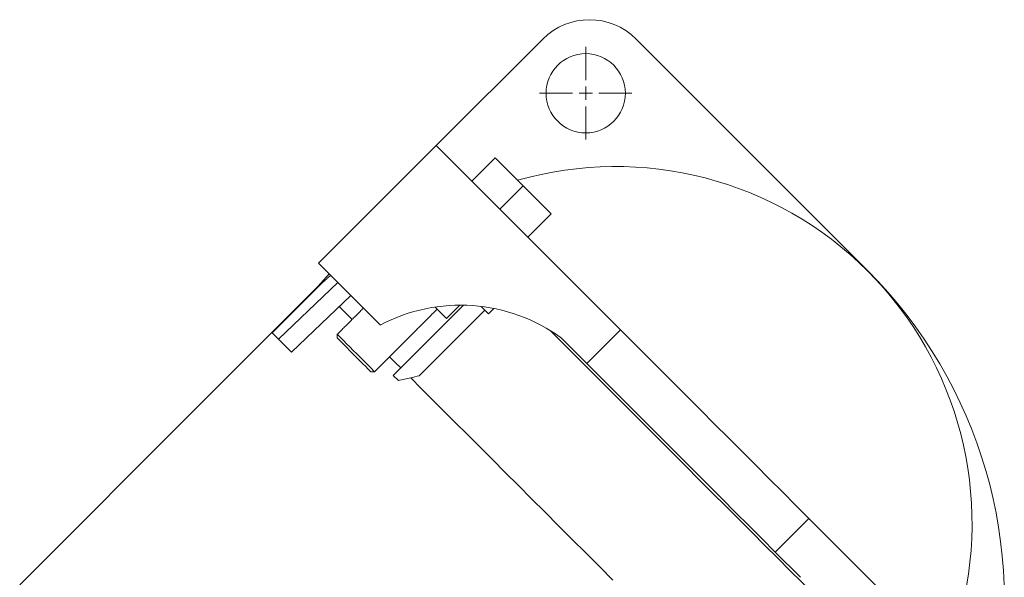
# Model space of a CAD drawing. Header units: millimetres. Extents: x 744 to 1990, y 502 to 1690.
# Tile 6 of 7: x 824 to 1196, y 1479 to 1690. Entities that reach past the tile are written whole.
import ezdxf

# ---------------------------------------------------------------- set-up
doc = ezdxf.new("R2010")
doc.units = ezdxf.units.MM

# ---------------------------------------------------------------- blocks, each defined once
blk = doc.blocks.new('SW_CENTERMARKSYMBOL_0')
at = {"color": 0, "linetype": 'Continuous', "lineweight": 0}
for p, q in [((0, 5), (0, 17.5)), ((-5, 0), (-17.5, 0)), ((0, 0), (-2.5, 0)), ((0, 0), (0, 2.5)), ((0, 0), (0, -2.5)), ((0, 0), (2.5, 0)), ((5, 0), (17.5, 0)), ((0, -5), (0, -17.5))]:
    blk.add_line(p, q, dxfattribs=at)

msp = doc.modelspace()

# ---------------------------------------------------------------- linework, layer by layer
at = {"color": 7, "linetype": 'Continuous', "lineweight": 15}
for p, q in [((1021.56, 1682.7), (981.26, 1642.4)), ((1144.6, 1595.02), (1056.92, 1682.7)), ((936.71, 1597.85), (981.26, 1642.4)), ((981.26, 1642.4), (1050.93, 1572.72)), ((1003.53, 1637.8), (994.69, 1628.96)), ((1003.53, 1637.8), (1014.14, 1627.19)), ((1014.14, 1627.19), (1005.3, 1618.36)), ((1014.14, 1627.19), (1024.74, 1616.59)), ((1024.74, 1616.59), (1015.91, 1607.75)), ((960.04, 1574.52), (936.71, 1597.85)), ((919.17, 1571.55), (938.48, 1590.87)), ((943.96, 1590.59), (921.54, 1569.18)), ((948.91, 1585.65), (926.48, 1564.23)), ((964.99, 1555.42), (991.58, 1582.01)), ((985.15, 1576.99), (980.82, 1581.32)), ((985.15, 1576.99), (990.18, 1582.02)), ((998.27, 1581.54), (999.64, 1580.17)), ((1001.06, 1578.76), (1003.07, 1580.77)), ((974.78, 1555.31), (999.64, 1580.17)), ((999.64, 1580.17), (1001.06, 1578.76)), ((921.54, 1569.18), (919.17, 1571.55)), ((926.48, 1564.23), (921.54, 1569.18)), ((1038.2, 1560), (1028.63, 1569.57)), ((1050.93, 1572.72), (1038.2, 1560)), ((964.99, 1555.42), (966.93, 1553.48)), ((1109.57, 1488.62), (1122.3, 1501.35)), ((1122.3, 1501.35), (1191.98, 1431.68)), ((1119.14, 1479.06), (1109.57, 1488.62))]:
    msp.add_line(p, q, dxfattribs=at)
at = {"color": 7, "linetype": 'Continuous', "lineweight": 15, "flags": 128}
for points in [[(936.84, 1589.23), (936.84, 1589.23), (936.77, 1589.31), (936.72, 1589.35), (936.71, 1589.36)], [(949.44, 1576.64), (947.17, 1578.9), (944.91, 1581.16), (944.57, 1581.5)], [(943.78, 1570.98), (943.81, 1570.95), (944.07, 1570.69), (944.57, 1570.19), (945.29, 1569.47), (946.22, 1568.54), (947.32, 1567.44), (948.54, 1566.22), (949.85, 1564.91), (951.19, 1563.57), (952.52, 1562.24), (953.79, 1560.97), (954.95, 1559.81), (955.97, 1558.79), (956.8, 1557.96), (957.42, 1557.34), (957.8, 1556.97), (957.92, 1556.84)], [(956.51, 1556.84), (956.38, 1556.97), (955.99, 1557.35), (955.37, 1557.98), (954.53, 1558.82), (953.51, 1559.84), (952.36, 1560.99), (951.11, 1562.24), (949.82, 1563.52), (948.55, 1564.8), (947.34, 1566), (946.25, 1567.1), (945.32, 1568.03), (944.58, 1568.77), (944.07, 1569.27), (943.81, 1569.53), (943.78, 1569.57)], [(1122.01, 1474.78), (1119.7, 1477.09), (1115.11, 1481.68), (1110.42, 1486.37), (1105.64, 1491.15), (1100.78, 1496.01), (1095.85, 1500.93), (1090.87, 1505.91), (1085.85, 1510.94), (1080.79, 1515.99), (1075.72, 1521.06), (1070.64, 1526.14), (1065.57, 1531.22), (1060.52, 1536.27), (1055.49, 1541.29), (1050.51, 1546.27), (1045.58, 1551.2), (1040.73, 1556.06), (1035.94, 1560.84), (1031.25, 1565.53), (1026.67, 1570.12), (1024.36, 1572.43)], [(1122.3, 1501.35), (1117.37, 1506.28), (1112.37, 1511.29), (1107.3, 1516.36), (1102.17, 1521.48), (1097.01, 1526.65), (1091.82, 1531.84), (1086.62, 1537.04), (1081.41, 1542.24), (1076.22, 1547.43), (1071.06, 1552.6), (1065.94, 1557.72), (1060.86, 1562.79), (1055.86, 1567.8), (1050.93, 1572.72)], [(967.82, 1558.25), (965.87, 1560.2), (963.58, 1562.49)], [(1109.57, 1488.62), (1104.65, 1493.55), (1099.64, 1498.56), (1094.57, 1503.63), (1089.45, 1508.75), (1084.28, 1513.92), (1079.09, 1519.11), (1073.89, 1524.31), (1068.69, 1529.51), (1063.5, 1534.7), (1058.33, 1539.87), (1053.21, 1544.99), (1048.14, 1550.06), (1043.13, 1555.07), (1038.2, 1560)], [(1048.12, 1477.95), (1042.98, 1483.09), (1037.83, 1488.25), (1032.67, 1493.4), (1027.53, 1498.55), (1022.41, 1503.66), (1017.34, 1508.74), (1012.32, 1513.76), (1007.36, 1518.71), (1002.48, 1523.59), (997.7, 1528.37), (993.02, 1533.05), (988.46, 1537.62), (984.02, 1542.05), (979.73, 1546.35), (975.58, 1550.49), (971.6, 1554.47)]]:
    msp.add_lwpolyline(points, dxfattribs=at)
at = {"color": 7, "linetype": 'Continuous', "lineweight": 15}
msp.add_circle((1037.83, 1662.2), 15, dxfattribs=at)
for centre, radius, start, end in [((1039.24, 1665.02), 25, 45, 135), ((1049.14, 1499.56), 134.91, 344.0464, 105.9536), ((1019.89, 1470.31), 176.37, 347.3489, 45), ((990.37, 1517.02), 65, 53.9357, 117.8091)]:
    msp.add_arc(centre, radius, start, end, dxfattribs=at)
for centre, major_axis, ratio, start_param, end_param in [((905.48, 1355.9), (175.14, 175.14), 0.57735, 0.714121, 0.73844), ((922.43, 1372.86), (163.15, 163.15), 0.574224, 0.767594, 0.785138)]:
    msp.add_ellipse(centre, major_axis=major_axis, ratio=ratio, start_param=start_param, end_param=end_param, dxfattribs=at)
for points in [[(940.7, 1593.86), (936.71, 1589.36)], [(936.71, 1589.36), (823.57, 1476.23)], [(953.68, 1580.88), (943.78, 1570.98)], [(957.92, 1556.84), (981.61, 1580.53)], [(943.78, 1570.98), (943.78, 1569.57)], [(956.51, 1556.84), (957.92, 1556.84)]]:
    msp.add_open_spline(points, degree=1, dxfattribs=at)
msp.add_open_spline([(941.22, 1593.33), (940.8, 1592.94), (939.89, 1592.11), (939, 1591.31), (938.59, 1590.96), (938.48, 1590.87)], degree=3, knots=[0, 0, 0, 0, 0.40273, 0.844953, 1, 1, 1, 1], dxfattribs=at)

# ---------------------------------------------------------------- block references
at = {"color": 7, "linetype": 'Continuous', "lineweight": 0}
msp.add_blockref('SW_CENTERMARKSYMBOL_0', (1037.83, 1662.2), dxfattribs=at)

doc.saveas('drawing.dxf')
